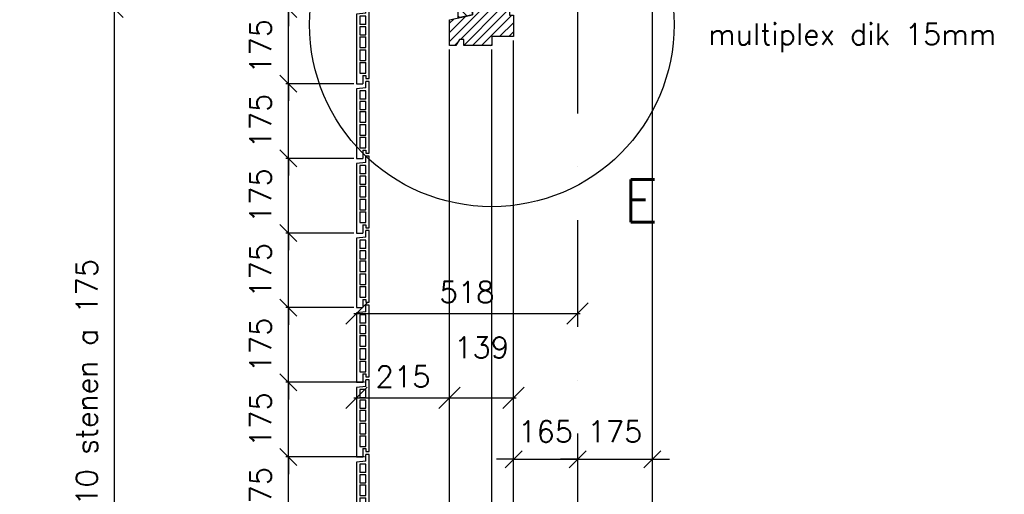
# Model space of a CAD drawing. Extents: x 0 to 297174, y -27731 to 163980.
# Tile 137 of 152: x 178415 to 180723, y 153570 to 154682. Entities that reach past the tile are written whole.
import ezdxf

# ---------------------------------------------------------------- set-up
doc = ezdxf.new("R2010")
doc.units = 0
doc.header["$LTSCALE"] = 5
doc.header["$MEASUREMENT"] = 0
doc.header["$PDMODE"] = 3
doc.header["$PDSIZE"] = 0.1
doc.linetypes.add('DASHDOT', pattern=[1, 0.5, -0.25, 0, -0.25])
doc.linetypes.add('DD1', pattern=[2.66667, 1.66667, -0.5, 0, -0.5])
doc.layers.get('0').update_dxf_attribs({"linetype": 'CONTINUOUS'})
doc.layers.get('DEFPOINTS').update_dxf_attribs({"linetype": 'CONTINUOUS'})
for name, color, linetype in [('_DETAILNUMMERS', 4, 'CONTINUOUS'), ('_DETAILNUMMERSTEKST', 4, 'CONTINUOUS'), ('A--A35--_F--3-', 9, 'CONTINUOUS'), ('A--L21D1_BUITENWAND', 1, 'CONTINUOUS'), ('A--L21D3_BUITENWAND', 3, 'CONTINUOUS'), ('A--L31--', 2, 'CONTINUOUS'), ('A--L31--_F--3-', 7, 'CONTINUOUS'), ('A--L31A1_BUITENKOZIJN', 1, 'CONTINUOUS'), ('A--M$1A-_F123-', 1, 'CONTINUOUS'), ('A--M1$A-_F123-', 1, 'CONTINUOUS'), ('A--T01A-25_TEKST', 2, 'CONTINUOUS'), ('STRAMIEN', 8, 'DD1'), ('X--LR---_CP', 7, 'CONTINUOUS')]:
    doc.layers.add(name, color=color, linetype=linetype)
doc.styles.add('ALFA-0_25', font='ROMANS')
doc.styles.add('HIEMSTRA', font='romans.shx')
doc.dimstyles.new('ALFA-0_25', dxfattribs={"dimscale": 50, "dimtxt": 2.5, "dimasz": 2.5, "dimexe": 0.3, "dimexo": 0.3, "dimgap": 1.25, "dimtad": 1, "dimdec": 0, "dimzin": 0, "dimdsep": 46, "dimtxsty": 'ALFA-0_25', "dimblk1": 'OBLIQUE', "dimblk2": 'OBLIQUE', "dimsah": 1, "dimcen": 0.09, "dimdle": 0.3, "dimclrd": 1, "dimclre": 1, "dimclrt": 2, "dimadec": 0, "dimazin": 0, "dimtfac": 1, "dimtdec": 0, "dimtofl": 0, "dimtmove": 2, "dimatfit": 3, "dimldrblk": 'OBLIQUE', "dimfxl": 0, "dimtvp": 625, "dimtolj": 1, "dimtzin": 0, "dimarcsym": 0})
doc.dimstyles.get("Standard").update_dxf_attribs({"dimscale": 50, "dimtxt": 2.5, "dimasz": 2, "dimexe": 0.3, "dimexo": 0.3, "dimgap": 2, "dimtad": 1, "dimdec": 0, "dimzin": 0, "dimdsep": 46, "dimtxsty": 'HIEMSTRA', "dimblk1": 'OBLIQUE', "dimblk2": 'OBLIQUE', "dimsah": 1, "dimcen": 0.09, "dimdle": 0.3, "dimclrd": 1, "dimclre": 1, "dimclrt": 2, "dimadec": 0, "dimazin": 0, "dimtfac": 1, "dimtdec": 4, "dimtix": 1, "dimtmove": 2, "dimatfit": 3, "dimldrblk": 'OBLIQUE', "dimfxl": 0, "dimtvp": 625, "dimtolj": 1, "dimtzin": 0, "dimarcsym": 0})

# ---------------------------------------------------------------- blocks, each defined once
blk = doc.blocks.new('ARGE175GR')
at = {"layer": 'A--L21D3_BUITENWAND', "color": 8}
for p, q in [((0, 168), (-8, 168)), ((-8, 153), (-8, 168)), ((0, 0), (0, 168)), ((-8, 153), (-30, 150.5)), ((-30, 150.5), (-30, -12.5)), ((-22, 145.5), (-22, 126)), ((-8, 145.5), (-22, 145.5)), ((-8, 126), (-8, 145.5)), ((-8, 126), (-22, 126)), ((-8, 121), (-22, 121)), ((-22, 121), (-22, 102)), ((-8, 102), (-8, 121)), ((-22, 102), (-8, 102)), ((-22, 97), (-22, 72)), ((-22, 97), (-8, 97)), ((-8, 72), (-8, 97)), ((-22, 72), (-8, 72)), ((-22, 67), (-22, 42)), ((-22, 67), (-8, 67)), ((-8, 42), (-8, 67)), ((-22, 42), (-8, 42)), ((-22, 37), (-22, 12)), ((-22, 37), (-8, 37)), ((-8, 12), (-8, 37)), ((-22, 12), (-8, 12)), ((-15, 7), (-15, -12.5)), ((-15, 7), (-8, 7)), ((-8, 7), (-8, 0)), ((-8, 0), (0, 0)), ((-30, -12.5), (-15, -12.5))]:
    blk.add_line(p, q, dxfattribs=at)
blk = doc.blocks.new('_OBLIQUE')
at = {"color": 0, "linetype": 'ByBlock'}
blk.add_line((-0.5, -0.5), (0.5, 0.5), dxfattribs=at)
blk = doc.blocks.new('*D816')
at = {"layer": 'A--M$1A-_F123-', "color": 1, "lineweight": -2, "ltscale": 10}
for p, q in [((179044.8, 153657.2), (179044.8, 153697.2)), ((179223.3, 153657.2), (179038.8, 153657.2)), ((179044.8, 153482.2), (179044.8, 153657.2)), ((179223.3, 153482.2), (179038.8, 153482.2)), ((179044.8, 153482.2), (179044.8, 153442.2))]:
    blk.add_line(p, q, dxfattribs=at)
at = {"layer": 'DEFPOINTS', "color": 0, "ltscale": 10}
for p in [(179044.8, 153657.2), (179229.3, 153657.2), (179229.3, 153482.2)]:
    blk.add_point(p, dxfattribs=at)
at = {"layer": 'A--M$1A-_F123-', "color": 1, "lineweight": -2, "ltscale": 10, "xscale": 40, "yscale": 40, "zscale": 40}
for p, rotation in [((179044.8, 153657.2), 270), ((179044.8, 153482.2), 90)]:
    blk.add_blockref('_OBLIQUE', p, dxfattribs=dict(at, rotation=rotation))
at = {"layer": 'A--M$1A-_F123-', "color": 2, "ltscale": 10, "insert": (178979.8, 153569.7), "char_height": 50, "attachment_point": 5, "rotation": 90, "style": 'HIEMSTRA'}
blk.add_mtext('\\A1;175', dxfattribs=at)
blk = doc.blocks.new('*D817')
at = {"layer": 'A--M$1A-_F123-', "color": 1, "lineweight": -2, "ltscale": 10}
for p, q in [((179044.8, 153832.2), (179044.8, 153872.2)), ((179223.3, 153832.2), (179038.8, 153832.2)), ((179044.8, 153657.2), (179044.8, 153832.2)), ((179223.3, 153657.2), (179038.8, 153657.2)), ((179044.8, 153657.2), (179044.8, 153617.2))]:
    blk.add_line(p, q, dxfattribs=at)
at = {"layer": 'DEFPOINTS', "color": 0, "ltscale": 10}
for p in [(179044.8, 153832.2), (179229.3, 153832.2), (179229.3, 153657.2)]:
    blk.add_point(p, dxfattribs=at)
at = {"layer": 'A--M$1A-_F123-', "color": 1, "lineweight": -2, "ltscale": 10, "xscale": 40, "yscale": 40, "zscale": 40}
for p, rotation in [((179044.8, 153832.2), 270), ((179044.8, 153657.2), 90)]:
    blk.add_blockref('_OBLIQUE', p, dxfattribs=dict(at, rotation=rotation))
at = {"layer": 'A--M$1A-_F123-', "color": 2, "ltscale": 10, "insert": (178979.8, 153744.7), "char_height": 50, "attachment_point": 5, "rotation": 90, "style": 'HIEMSTRA'}
blk.add_mtext('\\A1;175', dxfattribs=at)
blk = doc.blocks.new('*D818')
at = {"layer": 'A--M$1A-_F123-', "color": 1, "lineweight": -2, "ltscale": 10}
for p, q in [((179044.8, 154007.2), (179044.8, 154047.2)), ((179198.3, 154007.2), (179038.8, 154007.2)), ((179044.8, 153832.2), (179044.8, 154007.2)), ((179198.3, 153832.2), (179038.8, 153832.2)), ((179044.8, 153832.2), (179044.8, 153792.2))]:
    blk.add_line(p, q, dxfattribs=at)
at = {"layer": 'DEFPOINTS', "color": 0, "ltscale": 10}
for p in [(179044.8, 154007.2), (179204.3, 154007.2), (179204.3, 153832.2)]:
    blk.add_point(p, dxfattribs=at)
at = {"layer": 'A--M$1A-_F123-', "color": 1, "lineweight": -2, "ltscale": 10, "xscale": 40, "yscale": 40, "zscale": 40}
for p, rotation in [((179044.8, 154007.2), 270), ((179044.8, 153832.2), 90)]:
    blk.add_blockref('_OBLIQUE', p, dxfattribs=dict(at, rotation=rotation))
at = {"layer": 'A--M$1A-_F123-', "color": 2, "ltscale": 10, "insert": (178979.8, 153919.7), "char_height": 50, "attachment_point": 5, "rotation": 90, "style": 'HIEMSTRA'}
blk.add_mtext('\\A1;175', dxfattribs=at)
blk = doc.blocks.new('*D819')
at = {"layer": 'A--M$1A-_F123-', "color": 1, "lineweight": -2, "ltscale": 10}
for p, q in [((179044.8, 154182.2), (179044.8, 154222.2)), ((179198.3, 154182.2), (179038.8, 154182.2)), ((179044.8, 154007.2), (179044.8, 154182.2)), ((179198.3, 154007.2), (179038.8, 154007.2)), ((179044.8, 154007.2), (179044.8, 153967.2))]:
    blk.add_line(p, q, dxfattribs=at)
at = {"layer": 'DEFPOINTS', "color": 0, "ltscale": 10}
for p in [(179044.8, 154182.2), (179204.3, 154182.2), (179204.3, 154007.2)]:
    blk.add_point(p, dxfattribs=at)
at = {"layer": 'A--M$1A-_F123-', "color": 1, "lineweight": -2, "ltscale": 10, "xscale": 40, "yscale": 40, "zscale": 40}
for p, rotation in [((179044.8, 154182.2), 270), ((179044.8, 154007.2), 90)]:
    blk.add_blockref('_OBLIQUE', p, dxfattribs=dict(at, rotation=rotation))
at = {"layer": 'A--M$1A-_F123-', "color": 2, "ltscale": 10, "insert": (178979.8, 154094.7), "char_height": 50, "attachment_point": 5, "rotation": 90, "style": 'HIEMSTRA'}
blk.add_mtext('\\A1;175', dxfattribs=at)
blk = doc.blocks.new('*D820')
at = {"layer": 'A--M$1A-_F123-', "color": 1, "lineweight": -2, "ltscale": 10}
for p, q in [((179044.8, 154357.2), (179044.8, 154397.2)), ((179198.3, 154357.2), (179038.8, 154357.2)), ((179044.8, 154182.2), (179044.8, 154357.2)), ((179144.6, 154182.2), (179038.8, 154182.2)), ((179044.8, 154182.2), (179044.8, 154142.2))]:
    blk.add_line(p, q, dxfattribs=at)
at = {"layer": 'DEFPOINTS', "color": 0, "ltscale": 10}
for p in [(179044.8, 154357.2), (179204.3, 154357.2), (179150.6, 154182.2)]:
    blk.add_point(p, dxfattribs=at)
at = {"layer": 'A--M$1A-_F123-', "color": 1, "lineweight": -2, "ltscale": 10, "xscale": 40, "yscale": 40, "zscale": 40}
for p, rotation in [((179044.8, 154357.2), 270), ((179044.8, 154182.2), 90)]:
    blk.add_blockref('_OBLIQUE', p, dxfattribs=dict(at, rotation=rotation))
at = {"layer": 'A--M$1A-_F123-', "color": 2, "ltscale": 10, "insert": (178979.8, 154269.7), "char_height": 50, "attachment_point": 5, "rotation": 90, "style": 'HIEMSTRA'}
blk.add_mtext('\\A1;175', dxfattribs=at)
blk = doc.blocks.new('*D821')
at = {"layer": 'A--M$1A-_F123-', "color": 1, "lineweight": -2, "ltscale": 10}
for p, q in [((179044.8, 154532.2), (179044.8, 154572.2)), ((179198.3, 154532.2), (179038.8, 154532.2)), ((179044.8, 154357.2), (179044.8, 154532.2)), ((179198.3, 154357.2), (179038.8, 154357.2)), ((179044.8, 154357.2), (179044.8, 154317.2))]:
    blk.add_line(p, q, dxfattribs=at)
at = {"layer": 'DEFPOINTS', "color": 0, "ltscale": 10}
for p in [(179044.8, 154532.2), (179204.3, 154532.2), (179204.3, 154357.2)]:
    blk.add_point(p, dxfattribs=at)
at = {"layer": 'A--M$1A-_F123-', "color": 1, "lineweight": -2, "ltscale": 10, "xscale": 40, "yscale": 40, "zscale": 40}
for p, rotation in [((179044.8, 154532.2), 270), ((179044.8, 154357.2), 90)]:
    blk.add_blockref('_OBLIQUE', p, dxfattribs=dict(at, rotation=rotation))
at = {"layer": 'A--M$1A-_F123-', "color": 2, "ltscale": 10, "insert": (178979.8, 154444.7), "char_height": 50, "attachment_point": 5, "rotation": 90, "style": 'HIEMSTRA'}
blk.add_mtext('\\A1;175', dxfattribs=at)
blk = doc.blocks.new('*D822')
at = {"layer": 'A--M$1A-_F123-', "color": 1, "lineweight": -2, "ltscale": 10}
for p, q in [((179044.8, 154707.2), (179044.8, 154747.2)), ((179198.3, 154707.2), (179038.8, 154707.2)), ((179044.8, 154532.2), (179044.8, 154707.2)), ((179198.3, 154532.2), (179038.8, 154532.2)), ((179044.8, 154532.2), (179044.8, 154492.2))]:
    blk.add_line(p, q, dxfattribs=at)
at = {"layer": 'DEFPOINTS', "color": 0, "ltscale": 10}
for p in [(179044.8, 154707.2), (179204.3, 154707.2), (179204.3, 154532.2)]:
    blk.add_point(p, dxfattribs=at)
at = {"layer": 'A--M$1A-_F123-', "color": 1, "lineweight": -2, "ltscale": 10, "xscale": 40, "yscale": 40, "zscale": 40}
for p, rotation in [((179044.8, 154707.2), 270), ((179044.8, 154532.2), 90)]:
    blk.add_blockref('_OBLIQUE', p, dxfattribs=dict(at, rotation=rotation))
at = {"layer": 'A--M$1A-_F123-', "color": 2, "ltscale": 10, "insert": (178979.8, 154619.7), "char_height": 50, "attachment_point": 5, "rotation": 90, "style": 'HIEMSTRA'}
blk.add_mtext('\\A1;175', dxfattribs=at)
blk = doc.blocks.new('*D823')
at = {"layer": 'A--M$1A-_F123-', "color": 1, "lineweight": -2, "ltscale": 10}
for p, q in [((179044.8, 154882.2), (179044.8, 154922.2)), ((179205.8, 154882.2), (179038.8, 154882.2)), ((179044.8, 154707.2), (179044.8, 154882.2)), ((179198.3, 154707.2), (179038.8, 154707.2)), ((179044.8, 154707.2), (179044.8, 154667.2))]:
    blk.add_line(p, q, dxfattribs=at)
at = {"layer": 'DEFPOINTS', "color": 0, "ltscale": 10}
for p in [(179044.8, 154882.2), (179211.8, 154882.2), (179204.3, 154707.2)]:
    blk.add_point(p, dxfattribs=at)
at = {"layer": 'A--M$1A-_F123-', "color": 1, "lineweight": -2, "ltscale": 10, "xscale": 40, "yscale": 40, "zscale": 40}
for p, rotation in [((179044.8, 154882.2), 270), ((179044.8, 154707.2), 90)]:
    blk.add_blockref('_OBLIQUE', p, dxfattribs=dict(at, rotation=rotation))
at = {"layer": 'A--M$1A-_F123-', "color": 2, "ltscale": 10, "insert": (178979.8, 154794.7), "char_height": 50, "attachment_point": 5, "rotation": 90, "style": 'HIEMSTRA'}
blk.add_mtext('\\A1;175', dxfattribs=at)
blk = doc.blocks.new('*D832')
at = {"layer": 'A--M$1A-_F123-', "color": 1, "lineweight": -2, "ltscale": 10}
for p, q in [((179131, 154707.2), (178631.5, 154707.2)), ((178637.5, 152951.2), (178637.5, 154713.2)), ((179131, 152957.2), (178631.5, 152957.2))]:
    blk.add_line(p, q, dxfattribs=at)
at = {"layer": 'DEFPOINTS', "color": 0, "ltscale": 10}
for p in [(178637.5, 154707.2), (179137, 154707.2), (179137, 152957.2)]:
    blk.add_point(p, dxfattribs=at)
at = {"layer": 'A--M$1A-_F123-', "color": 1, "lineweight": -2, "ltscale": 10, "xscale": 40, "yscale": 40, "zscale": 40}
for p, rotation in [((178637.5, 154707.2), 90), ((178637.5, 152957.2), 270)]:
    blk.add_blockref('_OBLIQUE', p, dxfattribs=dict(at, rotation=rotation))
at = {"layer": 'A--M$1A-_F123-', "color": 2, "ltscale": 10, "insert": (178572.5, 153832.2), "char_height": 50, "attachment_point": 5, "rotation": 90, "style": 'HIEMSTRA'}
blk.add_mtext('\\A1;10 stenen a 175', dxfattribs=at)
blk = doc.blocks.new('KOZIJN_VE')
at = {"layer": 'A--A35--_F--3-'}
h = blk.add_hatch(dxfattribs=at)
h.set_pattern_fill('ALFALINE', color=256, scale=15, angle=90, style=0, pattern_type=2)
h.set_pattern_definition([(135, (571.291, -567.27), (-10.6066, -10.6066), [])])
h.paths.add_polyline_path([(-105, 50.9), (0, 50.9), (0, 0), (-71, 0), (-71, -14), (-105, -20.1)])
h = blk.add_hatch(dxfattribs=at)
h.set_pattern_fill('ALFALINE', color=256, scale=15, style=0, pattern_type=2)
h.set_pattern_definition([(45, (571.291, -567.27), (-10.6066, 10.6066), [])])
h.paths.add_polyline_path([(-125, -25.4), (-71, -14), (-71, 0), (15, 0), (15, -15), (25, -15), (25, -65), (-26, -65), (-26, -86), (-92, -86), (-92, -71.9), (-102, -71.9), (-110, -85.9), (-125, -86)])
at = {"layer": 'A--L31--_F--3-', "color": 2, "linetype": 'Continuous'}
for points in [[(0, 50.9), (0, 50.9), (0, 0), (-71, 0), (-71, -14), (-105, -21.2), (-105, 50.9)], [(-125, -25.4), (-71, -14), (-71, 0), (15, 0), (15, -15), (25, -15), (25, -65), (-26, -65), (-26, -86), (-92, -86), (-92, -86), (-92, -71.9), (-102, -71.9), (-110, -85.9), (-125, -86)]]:
    blk.add_lwpolyline(points, close=True, dxfattribs=at)
at = {"layer": 'X--LR---_CP'}
blk.add_point((0, 0), dxfattribs=at)
blk = doc.blocks.new('*D786')
at = {"layer": 'A--M$1A-_F123-', "color": 1, "lineweight": -2, "ltscale": 10}
for p, q in [((179572.6, 153651.8), (179532.6, 153651.8)), ((179572.6, 153651.8), (179722.6, 153651.8)), ((179722.6, 153651.8), (179762.6, 153651.8))]:
    blk.add_line(p, q, dxfattribs=at)
at = {"layer": 'DEFPOINTS', "color": 0, "ltscale": 10}
for p in [(179572.6, 153651.8), (179722.6, 153651.8), (179722.6, 153651.8)]:
    blk.add_point(p, dxfattribs=at)
at = {"layer": 'A--M$1A-_F123-', "color": 1, "lineweight": -2, "ltscale": 10, "xscale": 40, "yscale": 40, "zscale": 40}
blk.add_blockref('_OBLIQUE', (179572.6, 153651.8), dxfattribs=at)
at = {"layer": 'A--M$1A-_F123-', "color": 1, "lineweight": -2, "ltscale": 10, "xscale": 40, "yscale": 40, "zscale": 40, "rotation": 180}
blk.add_blockref('_OBLIQUE', (179722.6, 153651.8), dxfattribs=at)
at = {"layer": 'A--M$1A-_F123-', "color": 2, "ltscale": 10, "insert": (179647.6, 153716.8), "char_height": 50, "attachment_point": 5, "style": 'HIEMSTRA'}
blk.add_mtext('\\A1;165', dxfattribs=at)
blk = doc.blocks.new('*D792')
at = {"layer": 'A--M1$A-_F123-', "color": 1, "lineweight": -2, "ltscale": 10}
blk.add_line((179416.6, 153795.5), (179578.6, 153795.5), dxfattribs=at)
at = {"layer": 'DEFPOINTS', "color": 0, "ltscale": 10}
for p in [(179422.6, 153795.5), (179572.6, 153795.5), (179572.6, 153795.5)]:
    blk.add_point(p, dxfattribs=at)
at = {"layer": 'A--M1$A-_F123-', "color": 1, "lineweight": -2, "ltscale": 10, "xscale": 50, "yscale": 50, "zscale": 50, "rotation": 180}
blk.add_blockref('_OBLIQUE', (179422.6, 153795.5), dxfattribs=at)
at = {"layer": 'A--M1$A-_F123-', "color": 1, "lineweight": -2, "ltscale": 10, "xscale": 50, "yscale": 50, "zscale": 50}
blk.add_blockref('_OBLIQUE', (179572.6, 153795.5), dxfattribs=at)
at = {"layer": 'A--M1$A-_F123-', "color": 2, "ltscale": 10, "insert": (179497.6, 153914), "char_height": 50, "attachment_point": 5, "style": 'ALFA-0_25'}
blk.add_mtext('\\A1;139', dxfattribs=at)
blk = doc.blocks.new('*D785')
at = {"layer": 'A--M$1A-_F123-', "color": 1, "lineweight": -2, "ltscale": 10}
for p, q in [((179722.6, 153651.8), (179682.6, 153651.8)), ((179722.6, 153651.8), (179897.6, 153651.8)), ((179897.6, 153651.8), (179937.6, 153651.8))]:
    blk.add_line(p, q, dxfattribs=at)
at = {"layer": 'DEFPOINTS', "color": 0, "ltscale": 10}
for p in [(179722.6, 153651.8), (179897.6, 153651.8), (179897.6, 153651.8)]:
    blk.add_point(p, dxfattribs=at)
at = {"layer": 'A--M$1A-_F123-', "color": 1, "lineweight": -2, "ltscale": 10, "xscale": 40, "yscale": 40, "zscale": 40}
blk.add_blockref('_OBLIQUE', (179722.6, 153651.8), dxfattribs=at)
at = {"layer": 'A--M$1A-_F123-', "color": 1, "lineweight": -2, "ltscale": 10, "xscale": 40, "yscale": 40, "zscale": 40, "rotation": 180}
blk.add_blockref('_OBLIQUE', (179897.6, 153651.8), dxfattribs=at)
at = {"layer": 'A--M$1A-_F123-', "color": 2, "ltscale": 10, "insert": (179810.1, 153716.8), "char_height": 50, "attachment_point": 5, "style": 'HIEMSTRA'}
blk.add_mtext('\\A1;175', dxfattribs=at)
blk = doc.blocks.new('*D800')
at = {"layer": 'A--M1$A-_F123-', "color": 1, "lineweight": -2, "ltscale": 10}
blk.add_line((179198.3, 153795.5), (179428.6, 153795.5), dxfattribs=at)
at = {"layer": 'DEFPOINTS', "color": 0, "ltscale": 10}
for p in [(179204.3, 153795.5), (179422.6, 153795.5), (179422.6, 153795.5)]:
    blk.add_point(p, dxfattribs=at)
at = {"layer": 'A--M1$A-_F123-', "color": 1, "lineweight": -2, "ltscale": 10, "xscale": 50, "yscale": 50, "zscale": 50, "rotation": 180}
blk.add_blockref('_OBLIQUE', (179204.3, 153795.5), dxfattribs=at)
at = {"layer": 'A--M1$A-_F123-', "color": 1, "lineweight": -2, "ltscale": 10, "xscale": 50, "yscale": 50, "zscale": 50}
blk.add_blockref('_OBLIQUE', (179422.6, 153795.5), dxfattribs=at)
at = {"layer": 'A--M1$A-_F123-', "color": 2, "ltscale": 10, "insert": (179313.4, 153845.5), "char_height": 50, "attachment_point": 5, "style": 'ALFA-0_25'}
blk.add_mtext('\\A1;215', dxfattribs=at)
blk = doc.blocks.new('*D801')
at = {"layer": 'A--M1$A-_F123-', "color": 1, "lineweight": -2, "ltscale": 10}
blk.add_line((179198.3, 153993.8), (179728.6, 153993.8), dxfattribs=at)
at = {"layer": 'DEFPOINTS', "color": 0, "ltscale": 10}
for p in [(179204.3, 153993.8), (179722.6, 153993.8), (179722.6, 153993.8)]:
    blk.add_point(p, dxfattribs=at)
at = {"layer": 'A--M1$A-_F123-', "color": 1, "lineweight": -2, "ltscale": 10, "xscale": 50, "yscale": 50, "zscale": 50, "rotation": 180}
blk.add_blockref('_OBLIQUE', (179204.3, 153993.8), dxfattribs=at)
at = {"layer": 'A--M1$A-_F123-', "color": 1, "lineweight": -2, "ltscale": 10, "xscale": 50, "yscale": 50, "zscale": 50}
blk.add_blockref('_OBLIQUE', (179722.6, 153993.8), dxfattribs=at)
at = {"layer": 'A--M1$A-_F123-', "color": 2, "ltscale": 10, "insert": (179463.4, 154043.8), "char_height": 50, "attachment_point": 5, "style": 'ALFA-0_25'}
blk.add_mtext('\\A1;518', dxfattribs=at)

msp = doc.modelspace()

# ---------------------------------------------------------------- linework, layer by layer
at = {"layer": '_DETAILNUMMERS'}
msp.add_circle((179521.6, 154671.2), 427.3, dxfattribs=at)
at = {"layer": 'A--L21D1_BUITENWAND'}
msp.add_lwpolyline([(180722.6, 155405.2), (180722.6, 155255.2), (179897.6, 155255.2), (179897.6, 152155.2)], dxfattribs=at)
at = {"layer": 'A--L31A1_BUITENKOZIJN'}
for p, q in [((179572.6, 153162.1), (179572.6, 154633.2)), ((179422.6, 153128.6), (179422.6, 154612.2)), ((179521.6, 153145.3), (179521.6, 154612.2))]:
    msp.add_line(p, q, dxfattribs=at)
at = {"layer": 'STRAMIEN', "linetype": 'DASHDOT', "ltscale": 100}
msp.add_line((179722.6, 163214.3), (179722.6, 143071.5), dxfattribs=at)

# ---------------------------------------------------------------- block references
for p in [(179234.3, 154544.7), (179234.3, 154369.7), (179234.3, 154194.7), (179234.3, 154019.7), (179234.3, 153844.7), (179234.3, 153669.7), (179234.3, 153494.7)]:
    msp.add_blockref('ARGE175GR', p)
at = {"layer": 'A--L31--'}
msp.add_blockref('KOZIJN_VE', (179547.6, 154707.5), dxfattribs=at)

# ---------------------------------------------------------------- texts
at = {"layer": '_DETAILNUMMERSTEKST', "style": 'HIEMSTRA'}
msp.add_text('E', height=100, dxfattribs=at).set_placement((179830, 154207.9))
at = {"layer": 'A--T01A-25_TEKST', "style": 'HIEMSTRA'}
msp.add_text('multiplex dik 15mm', height=50, dxfattribs=at).set_placement((180028.5, 154623))

# ---------------------------------------------------------------- dimensions: what is measured, and where the dimension line sits
at = {"layer": 'A--M$1A-_F123-'}
for base, p1, p2, picture, middle in [((179044.8, 154882.2), (179204.3, 154707.2), (179211.8, 154882.2), '*D823', (178979.8, 154794.7)), ((179044.8, 154707.2), (179204.3, 154532.2), (179204.3, 154707.2), '*D822', (178979.8, 154619.7)), ((179044.8, 154532.2), (179204.3, 154357.2), (179204.3, 154532.2), '*D821', (178979.8, 154444.7)), ((179044.8, 154357.2), (179150.6, 154182.2), (179204.3, 154357.2), '*D820', (178979.8, 154269.7)), ((179044.8, 154182.2), (179204.3, 154007.2), (179204.3, 154182.2), '*D819', (178979.8, 154094.7)), ((179044.8, 154007.2), (179204.3, 153832.2), (179204.3, 154007.2), '*D818', (178979.8, 153919.7)), ((179044.8, 153832.2), (179229.3, 153657.2), (179229.3, 153832.2), '*D817', (178979.8, 153744.7)), ((179044.8, 153657.2), (179229.3, 153482.2), (179229.3, 153657.2), '*D816', (178979.8, 153569.7))]:
    dim = msp.add_linear_dim(base=base, p1=p1, p2=p2, angle=270, dimstyle='Standard', override={"dimscale": 20}, dxfattribs=at)
    dim.commit()
    dim.dimension.update_dxf_attribs({"geometry": picture, "text_midpoint": middle})
dim = msp.add_linear_dim(base=(178637.5, 154707.2), p1=(179137, 152957.2), p2=(179137, 154707.2), angle=270, text='10 stenen a 175', dimstyle='Standard', override={"dimscale": 20}, dxfattribs=at)
dim.commit()
dim.dimension.update_dxf_attribs({"geometry": '*D832', "text_midpoint": (178572.5, 153832.2)})
dim = msp.add_linear_dim(base=(179722.6, 153651.8), p1=(179572.6, 153651.8), p2=(179722.6, 153651.8), text='165', dimstyle='Standard', override={"dimscale": 20}, dxfattribs=at)
dim.commit()
dim.dimension.update_dxf_attribs({"geometry": '*D786', "text_midpoint": (179647.6, 153716.8)})
dim = msp.add_linear_dim(base=(179897.6, 153651.8), p1=(179722.6, 153651.8), p2=(179897.6, 153651.8), dimstyle='Standard', override={"dimscale": 20}, dxfattribs=at)
dim.commit()
dim.dimension.update_dxf_attribs({"geometry": '*D785', "text_midpoint": (179810.1, 153716.8)})
at = {"layer": 'A--M1$A-_F123-'}
dim = msp.add_linear_dim(base=(179722.6, 153993.8), p1=(179204.3, 153993.8), p2=(179722.6, 153993.8), dimstyle='ALFA-0_25', override={"dimscale": 20}, dxfattribs=at)
dim.commit()
dim.dimension.update_dxf_attribs({"geometry": '*D801', "text_midpoint": (179463.4, 154043.8)})
for base, p1, p2, text, picture, middle in [((179572.6, 153795.5), (179422.6, 153795.5), (179572.6, 153795.5), '139', '*D792', (179497.6, 153914)), ((179422.6, 153795.5), (179204.3, 153795.5), (179422.6, 153795.5), '215', '*D800', (179313.4, 153845.5))]:
    dim = msp.add_linear_dim(base=base, p1=p1, p2=p2, text=text, dimstyle='ALFA-0_25', override={"dimscale": 20}, dxfattribs=at)
    dim.commit()
    dim.dimension.update_dxf_attribs({"geometry": picture, "text_midpoint": middle})

doc.saveas('drawing.dxf')
